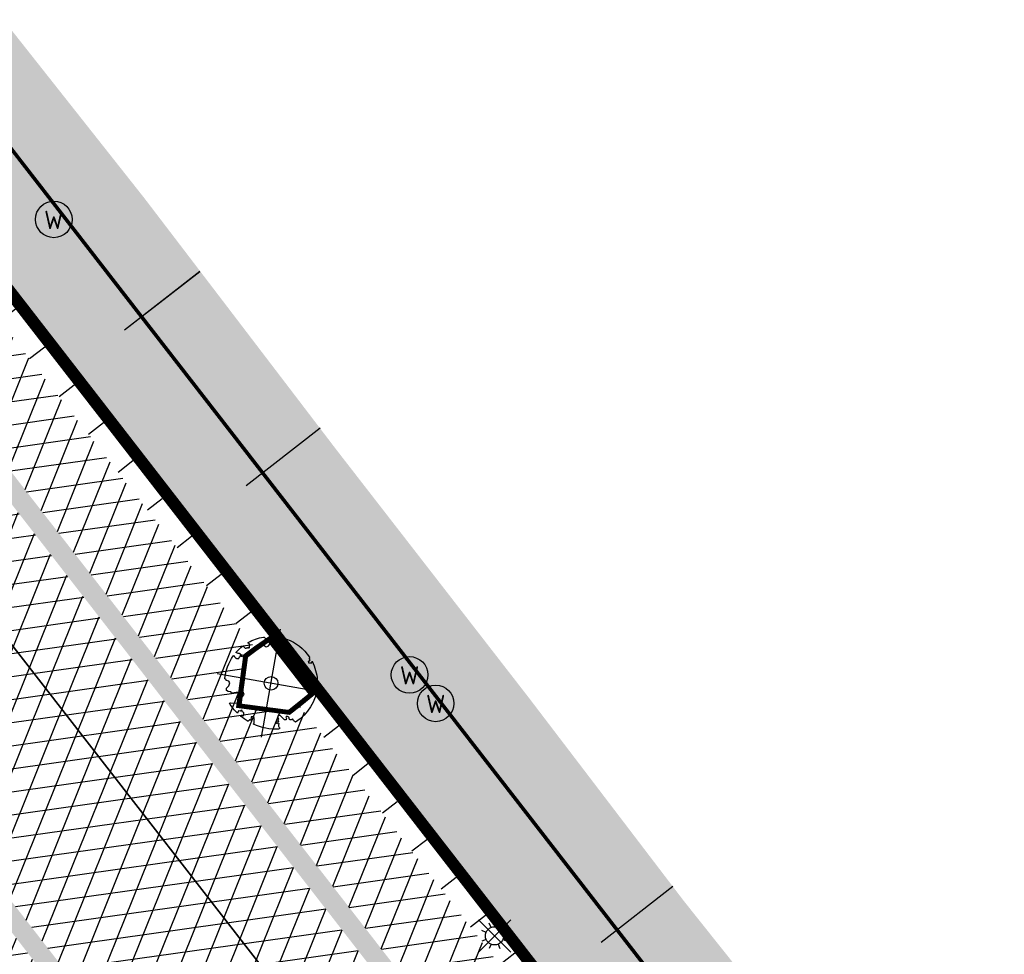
# Model space of a CAD drawing. Header units: metres. Extents: x 196882 to 197709, y 354811 to 355604.
# Tile 44 of 68: x 197427 to 197449, y 355125 to 355146. Entities that reach past the tile are written whole.
import ezdxf

# ---------------------------------------------------------------- set-up
doc = ezdxf.new("R2010")
doc.units = ezdxf.units.M
doc.layers.get('0').update_dxf_attribs({"lineweight": 18})
for name, color, linetype, lineweight in [('B-WE-KL-WATER_STRAATPOT-S', 170, 'Continuous', 25), ('Boomvak', 7, 'Continuous', 18), ('V-WE-GR-BOOM-S', 7, 'Continuous', 25), ('V-WE-RI-GWA_HUISAANSLUITING_PVC-G', 1, 'RI-GWA_HUISAANSLUITING-V', 25), ('V-WE-RI-VWA_TRANSPORTLEIDING-G', 20, 'RI-VWA-V', 35), ('V-WE-VH-KANTOPSLUITING_OPSLUITBAND-G', 7, 'VH-OPSLUITBAND-V', 25), ('V-WE-VH-KANTOPSLUITING_RIJWIELPADBAND_380X200-G', 10, 'VH-RIJWIELPADBAND_380X200-V', 0), ('V-WE-VH-KANTOPSLUITING_TROTTOIRBAND-G', 7, 'VH-TROTTOIRBAND-V', 0), ('V-WE-VH-VERHARDING_TEGEL-A', 252, 'Continuous', 18)]:
    doc.layers.add(name, color=color, linetype=linetype, lineweight=lineweight)
for name, color, linetype in [('V-WE-IE-LICHTMAST-G', 7, 'Continuous'), ('V_WEGEN_A_ASFALT', 252, 'Continuous'), ('V_WEGEN_A_BSS', 252, 'Continuous')]:
    doc.layers.add(name, color=color, linetype=linetype)
doc.layers.add('V-WE-VH-VERHARDING_TEGEL_300x300 grijs', color=7, linetype='Continuous', lineweight=18, true_color=0x999999)
doc.styles.add('NLCS-ISO', font='NLCS-ISO.ttf')
doc.styles.add('NLCS-ISO-M500-T25', font='NLCS-ISO.ttf', dxfattribs={"height": 1})
doc.linetypes.add('RI-GWA_HUISAANSLUITING-V', pattern='A,2,[24,NLCS.SHX,S=1,R=0,X=0,Y=0],2,-1.8,2.6,-1.8,2.6,-1.8,2.6,-1.8', length=19)
doc.linetypes.add('RI-VWA-V', pattern='A,2.5,[24,NLCS.SHX,S=1,R=0,X=0,Y=0],2.5,-3,0,-3', length=11)
doc.linetypes.add('VH-OPSLUITBAND-V', pattern='A,4,-2,2,-2,2,[24,NLCS.SHX,S=1,R=0,X=0,Y=0],2,-2,2,-2', length=20)
doc.linetypes.add('VH-RIJWIELPADBAND_380X200-V', pattern='A,4,[24,NLCS.SHX,S=1,R=0,X=0,Y=0],4,-2,2,-2,0,-2,2,-2', length=20)
doc.linetypes.add('VH-TROTTOIRBAND-V', pattern='A,2.5,[24,NLCS.SHX,S=1,R=0,X=0,Y=0],2.5,-2,2,-2,2,-2', length=15)
pattern_1 = [(37.8188, (197367.178, 355110.634), (0.0928136, 0.736638), [0.525, -0.525]), (127.8188, (197367.178, 355110.634), (-0.4147258, -0.3219122), [])]
pattern_2 = [(8.01566, (197213.72877, 355299.11294), (-0.0697219, 0.495115), []), (68.01566, (197213.72877, 355299.11294), (-0.4636431, 0.1871766), [])]

# ---------------------------------------------------------------- blocks, each defined once
blk = doc.blocks.new('*U82')
at = {"color": 1}
blk.add_lwpolyline([(0.087, 0.942), (0.088, 0.944), (0.09, 0.946), (0.091, 0.948), (0.093, 0.949), (0.095, 0.951), (0.096, 0.952), (0.097, 0.954), (0.099, 0.956), (0.1, 0.958), (0.102, 0.96), (0.103, 0.963), (0.103, 0.967), (0.103, 0.972), (0.103, 0.977), (0.102, 0.983), (0.095, 1.007, -0.52938), (0.106, 1.02, -0.087139), (0.444, 0.925, -0.372341), (0.457, 0.895), (0.471, 0.824), (0.436, 0.789), (0.398, 0.797), (0.353, 0.763), (0.371, 0.72), (0.417, 0.705), (0.542, 0.734), (0.573, 0.717), (0.57, 0.691), (0.541, 0.673), (0.515, 0.588), (0.549, 0.534), (0.634, 0.669, -0.504641), (0.681, 0.628, 0.331948), (0.709, 0.584, 0.282008), (0.799, 0.601), (0.791, 0.597, -0.512156), (0.833, 0.597, -0.16076), (1.019, -0.011), (0.995, -0.034), (0.995, -0.059), (0.972, -0.063), (0.975, -0.088), (0.94, -0.076), (0.929, -0.104), (0.973, -0.133), (0.987, -0.144), (1.011, -0.12, -0.106371), (0.868, -0.522), (0.741, -0.44), (0.718, -0.456), (0.702, -0.389), (0.657, -0.335), (0.605, -0.335), (0.606, -0.398), (0.566, -0.536), (0.572, -0.562), (0.601, -0.566), (0.786, -0.637, -0.236298), (-0.045, -1.003, 0.159625), (-0.069, -0.954, 0.350802), (-0.063, -0.906, -0.504641), (-0.12, -0.879), (-0.106, -0.834), (-0.129, -0.792), (-0.16, -0.796), (-0.165, -0.829), (-0.188, -0.842), (-0.216, -0.821), (-0.24, -0.695), (-0.258, -0.677), (-0.304, -0.678), (-0.317, -0.733), (-0.336, -0.739), (-0.354, -0.785), (-0.401, -0.76, 0.733583), (-0.384, -0.795, -0.861625), (-0.374, -0.826, 0.279978), (-0.409, -0.879), (-0.407, -0.881, -0.827056), (-0.442, -0.917, -0.116774), (-0.83, -0.511), (-0.823, -0.51), (-0.817, -0.508), (-0.812, -0.506), (-0.808, -0.504), (-0.805, -0.502), (-0.803, -0.5), (-0.801, -0.497), (-0.754, -0.437), (-0.752, -0.435), (-0.752, -0.433), (-0.751, -0.431), (-0.75, -0.429), (-0.75, -0.427), (-0.749, -0.425), (-0.748, -0.422), (-0.747, -0.42), (-0.746, -0.417), (-0.744, -0.414), (-0.743, -0.411), (-0.741, -0.408), (-0.739, -0.405), (-0.738, -0.401), (-0.736, -0.398), (-0.735, -0.395), (-0.734, -0.392), (-0.734, -0.389), (-0.733, -0.386), (-0.733, -0.383), (-0.733, -0.381), (-0.734, -0.379), (-0.734, -0.377), (-0.735, -0.375), (-0.736, -0.374), (-0.738, -0.374), (-0.74, -0.373), (-0.742, -0.373), (-0.744, -0.373), (-0.746, -0.373), (-0.748, -0.373), (-0.75, -0.372), (-0.753, -0.371), (-0.755, -0.37), (-0.758, -0.369), (-0.76, -0.367), (-0.763, -0.365), (-0.765, -0.363), (-0.768, -0.361), (-0.771, -0.359), (-0.773, -0.357), (-0.776, -0.355), (-0.779, -0.352), (-0.781, -0.35), (-0.83, -0.406), (-0.832, -0.403), (-0.835, -0.4), (-0.837, -0.397), (-0.839, -0.394), (-0.841, -0.39), (-0.844, -0.388), (-0.848, -0.386), (-0.855, -0.385), (-0.864, -0.386), (-0.876, -0.388), (-0.891, -0.393, -0.040997), (-0.958, -0.205), (-0.923, -0.211), (-0.893, -0.231), (-0.876, -0.216), (-0.856, -0.185), (-0.875, -0.156), (-0.865, -0.113), (-0.904, -0.11), (-0.93, -0.085), (-0.978, -0.116, -0.05814), (-0.998, 0.166), (-0.97, 0.16), (-0.86, 0.073), (-0.812, 0.089), (-0.626, 0.139), (-0.61, 0.2), (-0.682, 0.229), (-0.693, 0.252), (-0.824, 0.317), (-0.827, 0.354), (-0.872, 0.391), (-0.89, 0.428), (-0.859, 0.476), (-0.792, 0.486), (-0.73, 0.527), (-0.729, 0.568), (-0.768, 0.613), (-0.757, 0.632), (-0.773, 0.662, -0.13428), (-0.333, 0.967, -0.541727), (-0.319, 0.957), (-0.322, 0.928), (-0.321, 0.913), (-0.319, 0.902), (-0.316, 0.893), (-0.312, 0.887), (-0.307, 0.882), (-0.302, 0.878), (-0.297, 0.875), (-0.293, 0.872), (-0.289, 0.868), (-0.286, 0.865), (-0.282, 0.862), (-0.279, 0.859), (-0.276, 0.857), (-0.273, 0.855), (-0.269, 0.854), (-0.266, 0.854), (-0.262, 0.855), (-0.258, 0.857), (-0.255, 0.859), (-0.25, 0.861), (-0.246, 0.863), (-0.242, 0.865), (-0.238, 0.867), (-0.234, 0.868), (-0.229, 0.869), (-0.225, 0.87), (-0.221, 0.871), (-0.217, 0.871), (-0.213, 0.872), (-0.21, 0.873), (-0.206, 0.874), (-0.203, 0.876), (-0.2, 0.879), (-0.197, 0.882), (-0.195, 0.885), (-0.193, 0.865), (-0.188, 0.86), (-0.167, 0.824), (-0.122, 0.799), (-0.185, 0.902), (-0.184, 0.905), (-0.183, 0.908), (-0.183, 0.911), (-0.183, 0.914), (-0.184, 0.917), (-0.185, 0.92), (-0.188, 0.923), (-0.191, 0.926), (-0.194, 0.929), (-0.199, 0.933), (-0.204, 0.938), (-0.21, 0.944), (-0.216, 0.951), (-0.223, 0.959), (-0.24, 0.98, -0.543104), (-0.234, 0.996, -0.046766), (-0.047, 1.023, -0.385168), (-0.036, 1.015), (-0.03, 0.976), (-0.028, 0.964), (-0.024, 0.956), (-0.021, 0.951), (-0.017, 0.947), (-0.013, 0.946), (-0.009, 0.945), (-0.005, 0.945), (-0.002, 0.945), (0.002, 0.944), (0.005, 0.943), (0.009, 0.942), (0.012, 0.941), (0.015, 0.939), (0.019, 0.938), (0.022, 0.936), (0.025, 0.935), (0.028, 0.934), (0.031, 0.932), (0.033, 0.931), (0.036, 0.929), (0.038, 0.928), (0.04, 0.926), (0.042, 0.924), (0.044, 0.922), (0.045, 0.92), (0.046, 0.919), (0.047, 0.917), (0.048, 0.915), (0.049, 0.914), (0.051, 0.913), (0.052, 0.912), (0.054, 0.912), (0.056, 0.912), (0.058, 0.913), (0.06, 0.914), (0.062, 0.915), (0.065, 0.916), (0.067, 0.918), (0.07, 0.921), (0.072, 0.923), (0.074, 0.926), (0.076, 0.929), (0.079, 0.932), (0.081, 0.935), (0.083, 0.937), (0.085, 0.94)], format="xyb", close=True, dxfattribs=at)
at = {"color": 10}
for points in [[(0.849, -0.849), (-0.849, 0.849)], [(-0.849, -0.849), (0.849, 0.849)]]:
    blk.add_lwpolyline(points, dxfattribs=at)
at = {"color": 1}
blk.add_circle((0, 0), 0.15, dxfattribs=at)
at = {"color": 7, "style": 'NLCS-ISO-M500-T25'}
for tag, p in [('NR', (-0.492, -0.08)), ('NAAM', (-0.492, -0.32))]:
    blk.add_attdef(tag, p, '', height=0.2, dxfattribs=at)
at = {"color": 7, "style": 'NLCS-ISO-M500-T25', "flags": 1}
for tag, p in [('WETNAAM', (-0.492, -0.56)), ('STAMDIA', (-0.492, -0.8)), ('STAMOMTR', (-0.492, -1.04)), ('OPMERKING', (-0.492, -1.28))]:
    blk.add_attdef(tag, p, '', height=0.2, dxfattribs=at)
blk = doc.blocks.new('Lichtmast_V')
for points in [[(0.354, 0.354), (-0.354, -0.354)], [(0.354, -0.354), (-0.354, 0.354)], [(-0.077, 0.185), (-0.115, 0.277)], [(0.077, 0.185), (0.115, 0.277)], [(-0.185, 0.077), (-0.277, 0.115)], [(0.185, 0.077), (0.277, 0.115)], [(-0.185, -0.077), (-0.277, -0.115)], [(-0.077, -0.185), (-0.115, -0.277)], [(0.077, -0.185), (0.115, -0.277)], [(0.185, -0.077), (0.277, -0.115)]]:
    blk.add_lwpolyline(points)
at = {"layer": 'V-WE-IE-LICHTMAST-G'}
blk.add_circle((0, 0), 0.2, dxfattribs=at)
blk = doc.blocks.new('SKL-WATER_STRAATPOT-SO')
blk.add_circle((0, 0), 2)
at = {"style": 'NLCS-ISO'}
blk.add_text('W', height=2, rotation=360, dxfattribs=at).set_placement((-1.06, -1.05))

msp = doc.modelspace()

# ---------------------------------------------------------------- hatches: boundary and pattern name
at = {"layer": 'V-WE-VH-VERHARDING_TEGEL-A'}
h = msp.add_hatch(dxfattribs=at)
h.set_pattern_fill('AVH-TEGEL_300X300_HALFST', color=256, scale=1.25, pattern_type=2)
h.set_pattern_definition([(308.01566, (197362.73151, 355062.66647), (0.37867427, -0.17996401), [0.375, -0.375]), (38.01566, (197362.7315, 355062.66647), (-0.2309538, 0.2954409), [])])
h.paths.add_polyline_path([(197364.22, 355229.417), (197365.408, 355230.608), (197367.484, 355227.904), (197366.733, 355227.319), (197366.264, 355226.786), (197366.102, 355226.602), (197365.886, 355226.135), (197365.767, 355225.624), (197365.755, 355225.098), (197365.848, 355224.593), (197366.281, 355223.741), (197375.584, 355211.744), (197375.427, 355211.611), (197398.906, 355181.471), (197403.613, 355175.402), (197407.417, 355178.558), (197423.366, 355159.562), (197422.706, 355158.441), (197422.321, 355157.242), (197421.985, 355155.772), (197421.932, 355155.421), (197422.009, 355153.714), (197422.452, 355152.064), (197423.22, 355150.582), (197424.866, 355148.527), (197424.786, 355148.455), (197430.091, 355141.746), (197434.295, 355136.24), (197438.503, 355130.819), (197441.908, 355126.356), (197446.316, 355120.829), (197459.852, 355103.513), (197467.914, 355093.129), (197486.089, 355069.947), (197487.062, 355068.665), (197489.16, 355066.052), (197490.75, 355064.009), (197491.582, 355063.315), (197492.632, 355063.935), (197492.683, 355063.977), (197492.919, 355063.689), (197491.554, 355062.896), (197490.839, 355062.666), (197490.045, 355062.696), (197489.313, 355063.002), (197488.758, 355063.511), (197363.159, 355225.405), (197362.871, 355225.904), (197362.732, 355226.482), (197362.763, 355227.076), (197362.955, 355227.62), (197363.956, 355229.163)])
h = msp.add_hatch(dxfattribs=at)
h.set_pattern_fill('AVH-TEGEL_300X300_HALFST', color=11, scale=1.25, pattern_type=2)
h.set_pattern_definition([(308.01566, (197362.321, 355063.896), (0.37867427, -0.17996401), [0.375, -0.375]), (38.01566, (197362.321, 355063.896), (-0.2309538, 0.2954409), [])])
h.paths.add_polyline_path([(197363.743, 355224.525), (197362.321, 355223.426), (197366.616, 355217.876), (197364.294, 355216.063), (197365.22, 355214.871), (197367.557, 355216.684), (197371.499, 355211.603), (197376.114, 355205.654), (197382.474, 355197.457), (197389.736, 355188.097), (197398.481, 355176.826), (197404.904, 355168.548), (197412.151, 355159.207), (197419.483, 355149.756), (197426.619, 355140.56), (197433.029, 355132.298), (197440.182, 355123.078), (197446.508, 355114.925), (197452.243, 355107.532), (197461.033, 355096.204), (197470.017, 355084.624), (197481.049, 355070.405), (197486.099, 355063.896), (197487.508, 355064.993)])
at = {"layer": 'V_WEGEN_A_ASFALT'}
h = msp.add_hatch(dxfattribs=at)
h.set_pattern_fill('AVH-ASFALT', color=256, scale=0.5, style=0, pattern_type=2)
h.set_pattern_definition([(8.01566048, (135.18786, -698.3183), (-0.0697218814, 0.495114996), []), (68.01566048, (135.18786, -698.3183), (-0.463643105, 0.1871765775), [])])
h.paths.add_polyline_path([(197244.208, 355366.633), (197244.772, 355368.756), (197248.206, 355364.347), (197246.291, 355363.976)], flags=16)
h.paths.add_polyline_path([(197618.792, 354883.616), (197618.859, 354883.531), (197620.176, 354881.132), (197620.218, 354880.802), (197620.037, 354880.548), (197619.732, 354880.486), (197619.447, 354880.661), (197617.809, 354882.828)], flags=16)
h.paths.add_polyline_path([(197615.205, 354887.359), (197615.579, 354887.38), (197615.929, 354887.241), (197616.175, 354886.989), (197616.212, 354886.932), (197615.217, 354886.144), (197614.828, 354886.612), (197614.745, 354886.93), (197614.909, 354887.207)], flags=16)
h.paths.add_polyline_path([(197249.048, 355360.444), (197250.453, 355361.457), (197251.761, 355359.078), (197251.788, 355358.77), (197251.578, 355358.542), (197251.264, 355358.397), (197250.888, 355358.381), (197250.536, 355358.513), (197250.274, 355358.756)], flags=16)
h.paths.add_polyline_path([(197362.128, 355212.271), (197363.159, 355213.075), (197365.145, 355210.506), (197365.231, 355210.199), (197365.079, 355209.918), (197364.69, 355209.596), (197364.363, 355209.5), (197364.069, 355209.671)], flags=16)
h.paths.add_polyline_path([(197494.363, 355046.214), (197494.643, 355046.042), (197496.089, 355044.106), (197495.099, 355043.365), (197493.938, 355045.57), (197493.887, 355045.898), (197494.062, 355046.15)], flags=16)
h.paths.add_polyline_path([(197496.176, 355041.974), (197497.151, 355042.743), (197499.309, 355039.886), (197499.406, 355039.593), (197499.313, 355039.327), (197499.034, 355039.183), (197498.669, 355039.152), (197498.322, 355039.267), (197498.06, 355039.492)], flags=16)
edge = h.paths.add_edge_path()
edge.add_line((197254.74, 355364.977), (197252.534, 355367.828))
edge.add_line((197252.534, 355367.828), (197250.33, 355370.59))
edge.add_line((197250.33, 355370.59), (197246.08, 355375.894))
edge.add_line((197246.08, 355375.894), (197245.813, 355376.216))
edge.add_line((197245.813, 355376.216), (197245.689, 355376.286))
edge.add_line((197245.689, 355376.286), (197245.587, 355376.385))
edge.add_line((197245.587, 355376.385), (197244.802, 355377.427))
edge.add_line((197244.802, 355377.427), (197244.442, 355377.886))
edge.add_line((197244.442, 355377.886), (197242.813, 355376.643))
edge.add_line((197242.813, 355376.643), (197242.078, 355376.934))
edge.add_line((197242.078, 355376.934), (197241.456, 355377.421))
edge.add_line((197241.456, 355377.421), (197241.264, 355377.677))
edge.add_line((197241.264, 355377.677), (197240.464, 355374.501))
edge.add_line((197240.464, 355374.501), (197243.638, 355370.386))
edge.add_line((197243.638, 355370.386), (197243.015, 355368.04))
edge.add_line((197243.015, 355368.04), (197239.826, 355372.186))
edge.add_line((197239.826, 355372.186), (197238.981, 355368.895))
edge.add_line((197238.981, 355368.895), (197239.273, 355368.341))
edge.add_line((197239.273, 355368.341), (197239.444, 355367.723))
edge.add_line((197239.444, 355367.723), (197239.477, 355367.083))
edge.add_line((197239.477, 355367.083), (197239.375, 355366.465))
edge.add_line((197239.375, 355366.465), (197239.17, 355366.309))
edge.add_line((197239.17, 355366.309), (197242.289, 355362.28))
edge.add_line((197242.289, 355362.28), (197242.829, 355361.489))
edge.add_line((197242.829, 355361.489), (197243.273, 355360.634))
edge.add_line((197243.273, 355360.634), (197243.612, 355359.731))
edge.add_line((197243.612, 355359.731), (197243.839, 355358.801))
edge.add_line((197243.839, 355358.801), (197243.913, 355358.396))
edge.add_line((197243.913, 355358.396), (197244.132, 355357.668))
edge.add_line((197244.132, 355357.668), (197244.49, 355356.997))
edge.add_line((197244.49, 355356.997), (197246.766, 355358.85))
edge.add_line((197246.766, 355358.85), (197247.262, 355358.206))
edge.add_line((197247.262, 355358.206), (197344.321, 355233.163))
edge.add_line((197344.321, 355233.163), (197344.724, 355232.614))
edge.add_line((197344.724, 355232.614), (197349.563, 355225.192))
edge.add_line((197349.563, 355225.192), (197351.569, 355222.107))
edge.add_line((197351.569, 355222.107), (197357.966, 355212.296))
edge.add_line((197357.966, 355212.296), (197358.618, 355211.446))
edge.add_line((197358.618, 355211.446), (197359.525, 355210.295))
edge.add_line((197359.525, 355210.295), (197361.338, 355207.993))
edge.add_line((197361.338, 355207.993), (197362.045, 355207.269))
edge.add_line((197362.045, 355207.269), (197374.863, 355193.737))
edge.add_line((197374.863, 355193.737), (197375.209, 355193.322))
edge.add_line((197375.209, 355193.322), (197441.888, 355107.396))
edge.add_line((197441.888, 355107.396), (197445.664, 355102.529))
edge.add_line((197445.664, 355102.529), (197478.355, 355060.401))
edge.add_line((197478.355, 355060.401), (197483.327, 355053.995))
edge.add_line((197483.327, 355053.995), (197486.594, 355049.782))
edge.add_line((197486.594, 355049.782), (197601.022, 354902.418))
edge.add_line((197601.022, 354902.418), (197611.126, 354886.577))
edge.add_line((197611.126, 354886.577), (197612.61, 354884.25))
edge.add_line((197612.61, 354884.25), (197615.186, 354880.9))
edge.add_line((197615.186, 354880.9), (197618.014, 354877.23))
edge.add_line((197618.014, 354877.23), (197615.886, 354875.563))
edge.add_line((197615.886, 354875.563), (197618.768, 354871.816))
edge.add_line((197618.768, 354871.816), (197619.198, 354871.038))
edge.add_line((197619.198, 354871.038), (197619.38, 354870.123))
edge.add_line((197619.38, 354870.123), (197619.267, 354869.197))
edge.add_line((197619.267, 354869.197), (197618.896, 354868.389))
edge.add_line((197618.896, 354868.389), (197618.39, 354867.541))
edge.add_line((197618.39, 354867.541), (197617.593, 354866.525))
edge.add_line((197617.593, 354866.525), (197616.658, 354865.636))
edge.add_line((197616.658, 354865.636), (197615.8, 354864.929))
edge.add_line((197615.8, 354864.929), (197615.563, 354864.731))
edge.add_line((197615.563, 354864.731), (197616.512, 354863.566))
edge.add_line((197616.512, 354863.566), (197619.999, 354859.296))
edge.add_line((197619.999, 354859.296), (197620, 354859.283))
edge.add_line((197620, 354859.283), (197620.838, 354860.022))
edge.add_line((197620.838, 354860.022), (197621.747, 354860.68))
edge.add_line((197621.747, 354860.68), (197622.714, 354861.249))
edge.add_line((197622.714, 354861.249), (197623.726, 354861.722))
edge.add_line((197623.726, 354861.722), (197624.679, 354861.942))
edge.add_line((197624.679, 354861.942), (197625.707, 354861.841))
edge.add_line((197625.707, 354861.841), (197626.645, 354861.408))
edge.add_line((197626.645, 354861.408), (197627.356, 354860.736))
edge.add_line((197627.356, 354860.736), (197628.477, 354859.277))
edge.add_line((197628.477, 354859.277), (197629.919, 354860.402))
edge.add_line((197629.919, 354860.402), (197629.805, 354860.728))
edge.add_line((197629.805, 354860.728), (197629.902, 354861.061))
edge.add_line((197629.902, 354861.061), (197630.176, 354861.274))
edge.add_line((197630.176, 354861.274), (197630.523, 354861.286))
edge.add_line((197630.523, 354861.286), (197631.776, 354860.787))
edge.add_line((197631.776, 354860.787), (197632.963, 354860.123))
edge.add_line((197632.963, 354860.123), (197634.053, 354859.31))
edge.add_line((197634.053, 354859.31), (197635.019, 354858.369))
edge.add_line((197635.019, 354858.369), (197638.026, 354855.034))
edge.add_line((197638.026, 354855.034), (197640.528, 354852.513))
edge.add_line((197640.528, 354852.513), (197643.259, 354850.242))
edge.add_line((197643.259, 354850.242), (197644.292, 354849.463))
edge.add_line((197644.292, 354849.463), (197645.047, 354848.804))
edge.add_line((197645.047, 354848.804), (197645.73, 354848.064))
edge.add_line((197645.73, 354848.064), (197646.33, 354847.253))
edge.add_line((197646.33, 354847.253), (197646.835, 354846.388))
edge.add_line((197646.835, 354846.388), (197646.898, 354846.033))
edge.add_line((197646.898, 354846.033), (197646.731, 354845.714))
edge.add_line((197646.731, 354845.714), (197646.403, 354845.564))
edge.add_line((197646.403, 354845.564), (197646.052, 354845.646))
edge.add_line((197646.052, 354845.646), (197645.25, 354844.024))
edge.add_line((197645.25, 354844.024), (197658.974, 354837.104))
edge.add_line((197658.974, 354837.104), (197663.24, 354845.081))
edge.add_line((197663.24, 354845.081), (197662.256, 354845.808))
edge.add_line((197662.256, 354845.808), (197661.166, 354846.589))
edge.add_line((197661.166, 354846.589), (197659.281, 354847.978))
edge.add_line((197659.281, 354847.978), (197658.181, 354848.824))
edge.add_line((197658.181, 354848.824), (197657.094, 354849.687))
edge.add_line((197657.094, 354849.687), (197655.779, 354850.771))
edge.add_line((197655.779, 354850.771), (197654.486, 354851.882))
edge.add_line((197654.486, 354851.882), (197653.214, 354853.017))
edge.add_line((197653.214, 354853.017), (197651.963, 354854.175))
edge.add_line((197651.963, 354854.175), (197650.716, 354852.865))
edge.add_line((197650.716, 354852.865), (197650.9, 354852.49))
edge.add_line((197650.9, 354852.49), (197650.77, 354852.093))
edge.add_line((197650.77, 354852.093), (197650.399, 354851.9))
edge.add_line((197650.399, 354851.9), (197649.999, 354852.022))
edge.add_line((197649.999, 354852.022), (197648.432, 354853.042))
edge.add_line((197648.432, 354853.042), (197647.483, 354853.708))
edge.add_line((197647.483, 354853.708), (197646.554, 354854.401))
edge.add_line((197646.554, 354854.401), (197646.122, 354854.742))
edge.add_line((197646.122, 354854.742), (197644.859, 354855.773))
edge.add_line((197644.859, 354855.773), (197644.092, 354856.447))
edge.add_line((197644.092, 354856.447), (197643.344, 354857.143))
edge.add_line((197643.344, 354857.143), (197642.619, 354857.862))
edge.add_line((197642.619, 354857.862), (197641.665, 354858.874))
edge.add_line((197641.665, 354858.874), (197641.087, 354859.527))
edge.add_line((197641.087, 354859.527), (197639.661, 354861.285))
edge.add_line((197639.661, 354861.285), (197636.225, 354865.712))
edge.add_line((197636.225, 354865.712), (197606.51, 354903.995))
edge.add_line((197606.51, 354903.995), (197598.397, 354914.448))
edge.add_line((197598.397, 354914.448), (197512.56, 355025.035))
edge.add_line((197512.56, 355025.035), (197510.219, 355028.767))
edge.add_line((197510.219, 355028.767), (197510.081, 355029.114))
edge.add_line((197510.081, 355029.114), (197510.082, 355029.515))
edge.add_line((197510.082, 355029.515), (197510.237, 355029.886))
edge.add_line((197510.237, 355029.886), (197510.498, 355030.152))
edge.add_line((197510.498, 355030.152), (197511.653, 355030.966))
edge.add_line((197511.653, 355030.966), (197509.492, 355033.75))
edge.add_line((197509.492, 355033.75), (197508.696, 355033.14))
edge.add_line((197508.696, 355033.14), (197508.366, 355032.978))
edge.add_line((197508.366, 355032.978), (197507.964, 355032.963))
edge.add_line((197507.964, 355032.963), (197507.593, 355033.119))
edge.add_line((197507.593, 355033.119), (197507.34, 355033.386))
edge.add_line((197507.34, 355033.386), (197502.398, 355041.291))
edge.add_line((197502.398, 355041.291), (197502.172, 355041.653))
edge.add_line((197502.172, 355041.653), (197499.691, 355044.838))
edge.add_line((197499.691, 355044.838), (197496.292, 355049.202))
edge.add_line((197496.292, 355049.202), (197497.039, 355049.802))
edge.add_line((197497.039, 355049.802), (197494.767, 355052.728))
edge.add_line((197494.767, 355052.728), (197496.199, 355053.822))
edge.add_line((197496.199, 355053.822), (197495.483, 355054.755))
edge.add_line((197495.483, 355054.755), (197495.101, 355055.422))
edge.add_line((197495.101, 355055.422), (197494.906, 355056.196))
edge.add_line((197494.906, 355056.196), (197494.93, 355056.994))
edge.add_line((197494.93, 355056.994), (197495.159, 355057.728))
edge.add_line((197495.159, 355057.728), (197495.351, 355058.139))
edge.add_arc((197501.887, 355055.322), 7.118, 130.4855, 156.6826, ccw=False)
edge.add_line((197497.266, 355060.735), (197503.259, 355066.482))
edge.add_line((197503.259, 355066.482), (197499.956, 355070.009))
edge.add_line((197499.956, 355070.009), (197493.859, 355064.344))
edge.add_line((197493.859, 355064.344), (197492.971, 355063.627))
edge.add_line((197492.971, 355063.627), (197491.587, 355062.822))
edge.add_line((197491.587, 355062.822), (197490.85, 355062.586))
edge.add_line((197490.85, 355062.586), (197490.028, 355062.617))
edge.add_line((197490.028, 355062.617), (197489.269, 355062.934))
edge.add_line((197489.269, 355062.934), (197488.699, 355063.457))
edge.add_line((197488.699, 355063.457), (197487.505, 355064.991))
edge.add_line((197487.505, 355064.991), (197486.099, 355063.896))
edge.add_line((197486.099, 355063.896), (197486.194, 355063.783))
edge.add_line((197486.194, 355063.783), (197486.326, 355063.444))
edge.add_line((197486.326, 355063.444), (197486.227, 355063.093))
edge.add_line((197486.227, 355063.093), (197485.936, 355062.874))
edge.add_line((197485.936, 355062.874), (197485.572, 355062.874))
edge.add_line((197485.572, 355062.874), (197484.191, 355063.354))
edge.add_line((197484.191, 355063.354), (197482.889, 355064.06))
edge.add_line((197482.889, 355064.06), (197481.719, 355064.969))
edge.add_line((197481.719, 355064.969), (197480.725, 355066.04))
edge.add_line((197480.725, 355066.04), (197449.879, 355105.805))
edge.add_line((197449.879, 355105.805), (197446.133, 355110.634))
edge.add_line((197446.133, 355110.634), (197367.178, 355212.348))
edge.add_line((197367.178, 355212.348), (197362.457, 355218.43))
edge.add_line((197362.457, 355218.43), (197361.717, 355219.595))
edge.add_line((197361.717, 355219.595), (197361.196, 355220.895))
edge.add_line((197361.196, 355220.895), (197360.926, 355222.269))
edge.add_line((197360.926, 355222.269), (197360.914, 355223.645))
edge.add_line((197360.914, 355223.645), (197361.027, 355223.959))
edge.add_line((197361.027, 355223.959), (197361.299, 355224.151))
edge.add_line((197361.299, 355224.151), (197361.632, 355224.153))
edge.add_line((197361.632, 355224.153), (197361.906, 355223.963))
edge.add_line((197361.906, 355223.963), (197352.695, 355235.821))
edge.add_line((197352.695, 355235.821), (197352.795, 355235.512))
edge.add_line((197352.795, 355235.512), (197352.707, 355235.2))
edge.add_line((197352.707, 355235.2), (197352.46, 355234.99))
edge.add_line((197352.46, 355234.99), (197352.138, 355234.951))
edge.add_line((197352.138, 355234.951), (197350.627, 355235.485))
edge.add_line((197350.627, 355235.485), (197349.553, 355236.086))
edge.add_line((197349.553, 355236.086), (197349.208, 355236.279))
edge.add_line((197349.208, 355236.279), (197347.946, 355237.304))
edge.add_line((197347.946, 355237.304), (197346.795, 355238.622))
edge.add_line((197346.795, 355238.622), (197266.084, 355342.605))
edge.add_line((197266.084, 355342.605), (197264.508, 355344.843))
edge.add_line((197264.508, 355344.843), (197262.504, 355347.996))
edge.add_line((197262.504, 355347.996), (197260.59, 355351.011))
edge.add_line((197260.59, 355351.011), (197254.07, 355361.255))
edge.add_line((197254.07, 355361.255), (197252.531, 355363.249))
edge.add_line((197252.531, 355363.249), (197253.314, 355363.861))
edge.add_line((197253.314, 355363.861), (197254.74, 355364.977))
h = msp.add_hatch(dxfattribs=at)
h.set_pattern_fill('AVH-ASFALT', color=256, scale=0.5, style=0, pattern_type=2)
h.set_pattern_definition(pattern_2)
h.paths.add_polyline_path([(197370.567, 355211.695), (197367.977, 355212.027), (197446.014, 355111.479), (197446.389, 355114.005), (197440.64, 355121.4), (197440.424, 355121.235), (197439.271, 355121.352), (197439.428, 355122.498), (197439.642, 355122.668), (197433.498, 355130.626), (197433.268, 355130.443), (197432.108, 355130.595), (197432.263, 355131.749), (197432.499, 355131.926), (197426.089, 355140.135), (197425.865, 355139.97), (197424.742, 355140.116), (197424.883, 355141.262), (197425.096, 355141.423), (197418.961, 355149.345), (197418.741, 355149.184), (197417.614, 355149.319), (197417.758, 355150.46), (197417.966, 355150.625), (197411.609, 355158.8), (197411.385, 355158.644), (197410.275, 355158.772), (197410.418, 355159.913), (197410.626, 355160.085), (197404.382, 355168.141), (197404.146, 355167.978), (197403.024, 355168.102), (197403.165, 355169.241), (197403.377, 355169.41), (197398.888, 355175.177), (197398.689, 355175.01), (197397.563, 355175.11), (197397.725, 355176.251), (197397.943, 355176.419), (197390.165, 355186.44), (197389.93, 355186.266), (197388.821, 355186.4), (197388.956, 355187.547), (197389.171, 355187.699), (197382.921, 355195.778), (197382.718, 355195.604), (197381.573, 355195.731), (197381.722, 355196.88), (197381.936, 355197.038), (197375.596, 355205.224), (197375.367, 355205.05), (197374.23, 355205.184), (197374.377, 355206.32), (197374.6, 355206.496)])
h = msp.add_hatch(dxfattribs=at)
h.set_pattern_fill('AVH-ASFALT', color=256, scale=0.5, style=0, pattern_type=2)
h.set_pattern_definition(pattern_2)
h.paths.add_polyline_path([(197375.113, 355192.786), (197374.935, 355189.987), (197381.512, 355181.528), (197381.742, 355181.715), (197382.875, 355181.583), (197382.732, 355180.425), (197382.512, 355180.246), (197388.962, 355171.961), (197389.158, 355172.074), (197390.313, 355171.982), (197390.169, 355170.861), (197389.978, 355170.683), (197395.666, 355163.286), (197395.892, 355163.475), (197397.055, 355163.332), (197396.873, 355162.168), (197396.689, 355162.029), (197402.884, 355154.038), (197403.102, 355154.204), (197404.242, 355154.06), (197404.095, 355152.921), (197403.869, 355152.745), (197410.231, 355144.519), (197410.458, 355144.699), (197411.568, 355144.539), (197411.447, 355143.421), (197411.221, 355143.252), (197417.427, 355135.252), (197417.639, 355135.411), (197418.784, 355135.279), (197418.645, 355134.145), (197418.416, 355133.963), (197424.75, 355125.817), (197424.941, 355125.978), (197426.102, 355125.853), (197425.96, 355124.721), (197425.745, 355124.556), (197431.918, 355116.58), (197432.109, 355116.739), (197433.274, 355116.629), (197433.136, 355115.497), (197432.928, 355115.33), (197438.549, 355108.021), (197441.13, 355107.698)])
at = {"layer": 'V_WEGEN_A_BSS'}
h = msp.add_hatch(dxfattribs=at)
h.set_pattern_fill('AVH-BSS_KEIFORMAAT_HALFST', color=256, scale=5, angle=-270, style=0, pattern_type=2)
h.set_pattern_definition(pattern_1)
h.paths.add_polyline_path([(197367.977, 355212.027), (197367.65, 355212.096), (197367.178, 355212.348), (197446.133, 355110.634), (197445.999, 355110.914), (197445.98, 355111.224), (197446.014, 355111.479)])
h = msp.add_hatch(dxfattribs=at)
h.set_pattern_fill('AVH-BSS_KEIFORMAAT_HALFST', color=256, scale=5, angle=-270, style=0, pattern_type=2)
h.set_pattern_definition([(37.8188, (197374.87796, 355060.401), (0.0928136, 0.736638), [0.525, -0.525]), (127.8188, (197374.87796, 355060.401), (-0.4147258, -0.3219122), [])])
h.paths.add_polyline_path([(197374.918, 355193.67), (197375.08, 355193.372), (197375.127, 355193.036), (197375.113, 355192.786), (197441.13, 355107.698), (197441.308, 355107.684), (197441.625, 355107.594), (197441.888, 355107.396), (197375.209, 355193.322)])
h = msp.add_hatch(dxfattribs=at)
h.set_pattern_fill('AVH-BSS_KEIFORMAAT_HALFST', color=256, scale=5, angle=-270, style=0, pattern_type=2)
h.set_pattern_definition(pattern_1)
h.paths.add_polyline_path([(197426.424, 355140.404), (197426.089, 355140.135), (197432.499, 355131.926), (197432.824, 355132.154)])
h = msp.add_hatch(dxfattribs=at)
h.set_pattern_fill('AVH-BSS_KEIFORMAAT_HALFST', color=256, scale=5, angle=-270, style=0, pattern_type=2)
h.set_pattern_definition(pattern_1)
h.paths.add_polyline_path([(197433.812, 355130.881), (197433.498, 355130.626), (197439.642, 355122.668), (197439.983, 355122.927)])

# ---------------------------------------------------------------- linework, layer by layer
at = {"layer": 'Boomvak', "flags": 128}
msp.add_lwpolyline([(197432.824, 355132.154), (197432.499, 355131.926), (197432.263, 355131.749), (197432.108, 355130.595), (197433.268, 355130.443), (197433.498, 355130.626), (197433.812, 355130.881), (197432.824, 355132.154)], close=True, dxfattribs=at)
at = {"layer": 'V-WE-RI-GWA_HUISAANSLUITING_PVC-G'}
for points in [[(197429.652, 355138.867), (197429.652, 355138.867), (197430.583, 355139.593), (197431.3, 355140.144)], [(197431.3, 355140.144), (197429.654, 355138.864)], [(197433.94, 355136.715), (197432.314, 355135.449)], [(197441.663, 355126.677), (197440.094, 355125.456)]]:
    msp.add_lwpolyline(points, dxfattribs=at)
at = {"layer": 'V-WE-RI-VWA_TRANSPORTLEIDING-G', "flags": 128}
msp.add_lwpolyline([(197657.606, 354845.301), (197649.221, 354851.539), (197622.62, 354880.182), (197589.309, 354923.032), (197561.005, 354959.519), (197531.423, 354997.601), (197501.275, 355036.434), (197471.783, 355074.593), (197442.017, 355112.887), (197412.85, 355150.397), (197383.436, 355188.227), (197353.661, 355226.919)], dxfattribs=at)
at = {"layer": 'V-WE-VH-KANTOPSLUITING_OPSLUITBAND-G', "const_width": 0.1, "flags": 128}
msp.add_lwpolyline([(197432.814, 355132.086), (197432.528, 355131.886), (197432.31, 355131.722), (197432.164, 355130.638), (197433.253, 355130.495), (197433.467, 355130.665), (197433.743, 355130.889)], close=True, dxfattribs=at)
at = {"layer": 'V-WE-VH-KANTOPSLUITING_RIJWIELPADBAND_380X200-G', "const_width": 0.08, "flags": 128}
msp.add_lwpolyline([(197364.195, 355229.449), (197363.925, 355229.189), (197363.021, 355227.836), (197362.918, 355227.636), (197362.724, 355227.084), (197362.691, 355226.479), (197362.834, 355225.889), (197363.125, 355225.382), (197363.775, 355224.55), (197487.54, 355065.018), (197488.729, 355063.484), (197489.291, 355062.968), (197490.037, 355062.657), (197490.844, 355062.626), (197491.572, 355062.859), (197491.976, 355063.07), (197492.945, 355063.658)], dxfattribs=at)
at = {"layer": 'V-WE-VH-KANTOPSLUITING_TROTTOIRBAND-G', "ltscale": 2, "const_width": 0.25, "flags": 128}
msp.add_lwpolyline([(197367.458, 355216.607), (197371.4, 355211.526), (197375.056, 355206.814), (197376.015, 355205.577), (197382.375, 355197.38), (197383.36, 355196.111), (197389.637, 355188.02), (197390.618, 355186.756), (197398.382, 355176.749), (197399.33, 355175.527), (197403.827, 355169.732), (197404.805, 355168.471), (197411.06, 355160.408), (197412.052, 355159.13), (197418.402, 355150.946), (197419.384, 355149.679), (197425.555, 355141.726), (197426.52, 355140.483), (197432.93, 355132.221), (197433.907, 355130.962), (197440.083, 355123.001), (197441.058, 355121.744), (197446.409, 355114.848), (197448.397, 355112.285), (197450.788, 355109.204)], dxfattribs=at)
at = {"layer": 'V-WE-VH-VERHARDING_TEGEL_300x300 grijs', "flags": 128}
msp.add_lwpolyline([(197419.483, 355149.756), (197425.654, 355141.803), (197426.619, 355140.56), (197433.029, 355132.298), (197434.006, 355131.039), (197440.182, 355123.078), (197441.157, 355121.821), (197446.508, 355114.925), (197448.496, 355112.362), (197450.887, 355109.281)], dxfattribs=at)

# ---------------------------------------------------------------- block references
at = {"layer": 'B-WE-KL-WATER_STRAATPOT-S', "color": 7, "linetype": 'Continuous', "lineweight": 0, "xscale": 0.2, "yscale": 0.2, "zscale": 0.2}
for p in [(197428.103, 355141.286), (197435.895, 355131.313), (197436.467, 355130.688)]:
    msp.add_blockref('SKL-WATER_STRAATPOT-SO', p, dxfattribs=at)
at = {"layer": 'V-WE-GR-BOOM-S', "rotation": 35}
msp.add_blockref('*U82', (197432.862, 355131.128), dxfattribs=at)
at = {"layer": 'V-WE-IE-LICHTMAST-G', "color": 3, "linetype": 'Continuous', "lineweight": 0}
msp.add_blockref('Lichtmast_V', (197437.757, 355125.598), dxfattribs=at)

doc.saveas('drawing.dxf')
